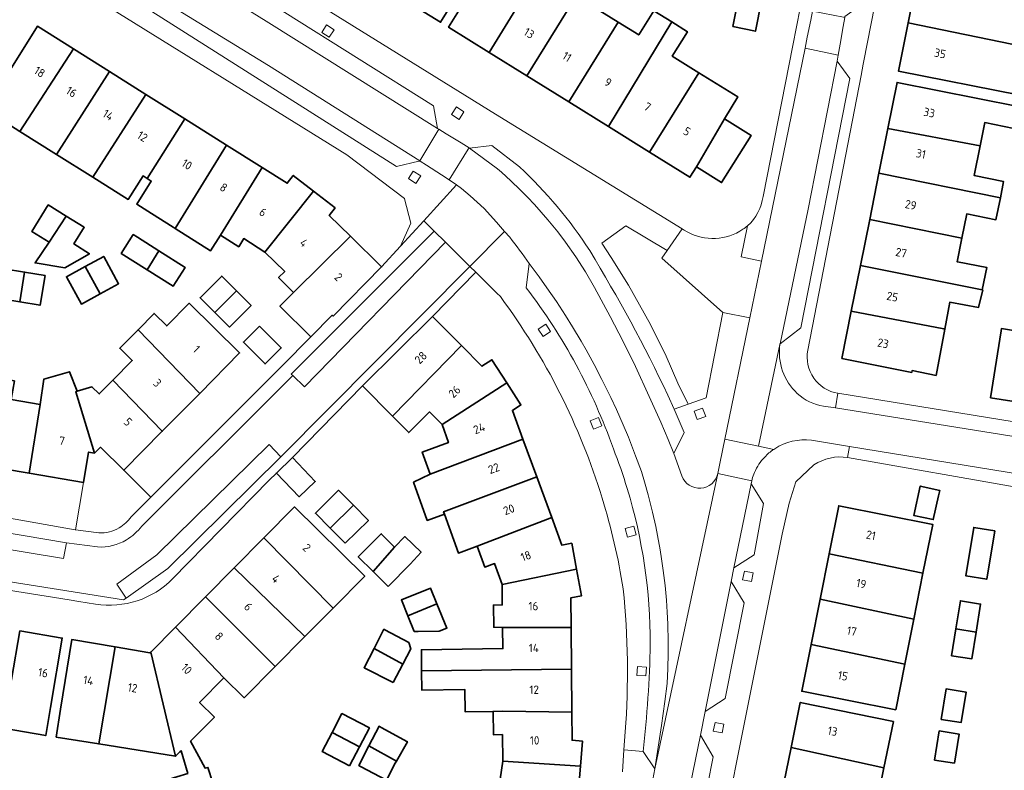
# Model space of a CAD drawing. Extents: x 151587 to 155483, y 462503 to 464608.
# Tile 64 of 236: x 153047 to 153153, y 463398 to 463479. Entities that reach past the tile are written whole.
import ezdxf
from ezdxf.enums import TextEntityAlignment as Align

# ---------------------------------------------------------------- set-up
doc = ezdxf.new("R2010")
doc.units = 0
doc.header["$LTSCALE"] = 0.5
for name, color, linetype, lineweight in [('B-RO-GR-BEPLANTING_CULTUUR_BODEMBEDEKKER-GV', 251, 'CONTINUOUS', 18), ('B-RO-GR-GROENVOORZIENING-GV', 251, 'CONTINUOUS', 18), ('B-RO-OG-BEBOUWING-GV', 6, 'CONTINUOUS', 35), ('B-RO-OG-BEBOUWING-T18', 1, 'CONTINUOUS', 18), ('B-RO-VH-VERHARDING_BETONSTRAATSTEEN-GV', 251, 'CONTINUOUS', 18), ('B-RO-VH-VERHARDING_STRAATBAKSTEEN-GV', 251, 'CONTINUOUS', 18), ('B-RO-VH-VERHARDING_TEGEL-GV', 251, 'CONTINUOUS', 18)]:
    doc.layers.add(name, color=color, linetype=linetype, lineweight=lineweight)
doc.styles.add('NLCS-ISO-M200-T18', font='NLCS-ISO.ttf', dxfattribs={"height": 0.36})

msp = doc.modelspace()

# ---------------------------------------------------------------- linework, layer by layer
at = {"layer": 'B-RO-GR-BEPLANTING_CULTUUR_BODEMBEDEKKER-GV', "flags": 128}
msp.add_lwpolyline([(153122.392, 463447.436), (153115.897, 463453.246), (153116.446, 463454.046), (153112.026, 463456.71), (153109.468, 463454.851), (153110.476, 463453.32), (153112.312, 463450.345), (153114.675, 463446.129), (153116.369, 463442.764), (153117.609, 463439.868), (153118.718, 463437.624), (153120.612, 463438.311)], close=True, dxfattribs=at)
at = {"layer": 'B-RO-GR-GROENVOORZIENING-GV', "flags": 128}
for points in [[(153079.533, 463477.393), (153080.339, 463476.872), (153080.86, 463477.679), (153080.053, 463478.199)], [(153093.403, 463468.609), (153094.209, 463468.088), (153094.73, 463468.895), (153093.923, 463469.415)], [(153088.791, 463461.756), (153089.597, 463461.235), (153090.118, 463462.042), (153089.311, 463462.562)], [(153103.475, 463446.185), (153102.67, 463445.661), (153103.195, 463444.857), (153103.999, 463445.381)], [(153119.676, 463435.975), (153120.575, 463436.314), (153120.236, 463437.212), (153119.338, 463436.874)], [(153109.458, 463435.318), (153109.103, 463436.21), (153108.211, 463435.855), (153108.566, 463434.963)], [(153113.144, 463423.635), (153112.891, 463424.561), (153111.965, 463424.308), (153112.218, 463423.382)], [(153125.468, 463418.639), (153125.654, 463419.58), (153124.712, 463419.767), (153124.526, 463418.825)], [(153114.169, 463408.551), (153114.235, 463409.509), (153113.277, 463409.574), (153113.211, 463408.617)], [(153122.336, 463402.456), (153122.523, 463403.397), (153121.581, 463403.584), (153121.394, 463402.642)]]:
    msp.add_lwpolyline(points, close=True, dxfattribs=at)
at = {"layer": 'B-RO-OG-BEBOUWING-GV', "flags": 128}
for points in [[(153093.186, 463489.838), (153087.788, 463481.225), (153092.237, 463478.467), (153099.184, 463489.673), (153097.224, 463490.888), (153095.633, 463488.321)], [(153097.425, 463475.254), (153102.666, 463483.812), (153100.182, 463485.358), (153101.822, 463487.993), (153100.04, 463489.103), (153093.097, 463477.947)], [(153101.467, 463472.739), (153108.323, 463483.879), (153106.367, 463485.096), (153104.758, 463482.51), (153102.666, 463483.812), (153097.425, 463475.254)], [(153105.943, 463469.953), (153111.226, 463478.49), (153108.528, 463480.17), (153110.135, 463482.751), (153108.323, 463483.879), (153101.467, 463472.739)], [(153143.169, 463483.235), (153142.211, 463478.415), (153154.523, 463475.868), (153155.312, 463475.787), (153155.817, 463478.47), (153156.274, 463480.765)], [(153123.483, 463478.005), (153125.892, 463477.517), (153126.547, 463480.756), (153124.138, 463481.243)], [(153116.956, 463478.505), (153115.026, 463479.706), (153113.42, 463477.125), (153111.226, 463478.49), (153105.943, 463469.953), (153110.186, 463467.312)], [(153114.562, 463464.589), (153119.855, 463473.08), (153117.001, 463474.856), (153118.625, 463477.466), (153116.956, 463478.505), (153110.186, 463467.312)], [(153154.523, 463475.868), (153142.211, 463478.415), (153141.187, 463473.257), (153154.187, 463470.671), (153154.611, 463472.806), (153153.969, 463472.933)], [(153047.265, 463466.802), (153052.979, 463475.617), (153049.123, 463478.04), (153043.534, 463469.147)], [(153051.175, 463464.345), (153056.841, 463473.19), (153052.979, 463475.617), (153047.265, 463466.802)], [(153056.841, 463473.19), (153051.175, 463464.345), (153055.04, 463461.917), (153060.706, 463470.761)], [(153119.59, 463463.003), (153122.571, 463468.144), (153124.027, 463470.483), (153119.855, 463473.08), (153114.562, 463464.589), (153118.898, 463461.891)], [(153153.978, 463469.452), (153141.04, 463472.039), (153140.057, 463467.124), (153149.917, 463465.244), (153150.416, 463467.742), (153153.512, 463467.123)], [(153064.873, 463468.143), (153060.706, 463470.761), (153055.04, 463461.917), (153058.847, 463459.524), (153060.428, 463462.041), (153060.866, 463461.766)], [(153063.854, 463456.419), (153069.358, 463465.324), (153064.873, 463468.143), (153060.866, 463461.766), (153061.303, 463461.491), (153059.749, 463459.011), (153061.325, 463458.016), (153063.626, 463456.563)], [(153122.571, 463468.144), (153119.59, 463463.003), (153122.283, 463461.327), (153125.422, 463466.37)], [(153139.103, 463462.347), (153152.081, 463459.71), (153152.427, 463461.44), (153149.282, 463462.069), (153149.917, 463465.244), (153140.057, 463467.124)], [(153069.358, 463465.324), (153063.854, 463456.419), (153067.643, 463454.026), (153068.694, 463455.691), (153073.167, 463462.93)], [(153073.461, 463453.893), (153078.661, 463460.402), (153076.49, 463462.082), (153075.844, 463461.248), (153073.167, 463462.93), (153068.694, 463455.691), (153070.648, 463454.457), (153071.198, 463455.329)], [(153152.081, 463459.71), (153139.103, 463462.347), (153138.11, 463457.383), (153147.973, 463455.368), (153148.492, 463457.965), (153151.608, 463457.342)], [(153076.519, 463449.585), (153082.587, 463455.594), (153080.337, 463457.811), (153080.963, 463458.621), (153078.661, 463460.402), (153073.461, 463453.893), (153075.569, 463451.814), (153074.922, 463451.158)], [(153052.215, 463457.734), (153050.296, 463458.928), (153048.533, 463456.092), (153050.379, 463454.944)], [(153052.215, 463457.734), (153050.379, 463454.944), (153048.881, 463452.728), (153052.055, 463452.219), (153054.695, 463453.712), (153053.028, 463454.761), (153054.134, 463456.541)], [(153147.973, 463455.368), (153138.11, 463457.383), (153137.125, 463452.455), (153150.149, 463449.849), (153150.642, 463452.235), (153147.506, 463452.83), (153147.467, 463452.838)], [(153060.864, 463451.991), (153062.119, 463454.02), (153059.821, 463455.476), (153059.373, 463455.76), (153058.096, 463453.745)], [(153082.587, 463455.594), (153076.519, 463449.585), (153075.059, 463448.103), (153078.37, 463444.841), (153080.651, 463447.139), (153080.743, 463447.048), (153085.924, 463452.306)], [(153060.864, 463451.991), (153063.632, 463450.237), (153064.909, 463452.252), (153062.119, 463454.02)], [(153054.231, 463452.338), (153055.822, 463449.421), (153057.815, 463450.508), (153056.223, 463453.425)], [(153047.236, 463448.57), (153047.766, 463451.744), (153045.581, 463452.109), (153045.052, 463448.935)], [(153055.822, 463449.421), (153054.231, 463452.338), (153052.239, 463451.251), (153053.83, 463448.334)], [(153136.147, 463447.561), (153146.042, 463445.664), (153146.13, 463445.647), (153146.668, 463448.533), (153149.749, 463447.965), (153150.205, 463449.838), (153150.149, 463449.849), (153137.125, 463452.455)], [(153047.236, 463448.57), (153049.421, 463448.205), (153049.951, 463451.38), (153047.766, 463451.744)], [(153070.411, 463449.757), (153068.843, 463451.329), (153066.518, 463449.01), (153068.086, 463447.438)], [(153068.086, 463447.438), (153069.655, 463445.866), (153071.979, 463448.185), (153070.411, 463449.757)], [(153059.884, 463445.584), (153066.483, 463438.781), (153070.752, 463443.099), (153065.365, 463448.425), (153062.959, 463445.991), (153061.607, 463447.328)], [(153087.082, 463436.353), (153094.457, 463443.901), (153091.384, 463447.001), (153083.89, 463439.572)], [(153146.13, 463445.647), (153146.042, 463445.664), (153136.147, 463447.561), (153135.139, 463442.52), (153142.603, 463441.027), (153142.64, 463441.209), (153145.207, 463440.695)], [(153158.343, 463442.855), (153158.83, 463446.504), (153155.722, 463446.937), (153155.451, 463445.18), (153152.2, 463445.714), (153152.158, 463445.456), (153151.04, 463438.309), (153157.401, 463437.314), (153158.173, 463442.879)], [(153066.483, 463438.781), (153059.884, 463445.584), (153057.929, 463443.607), (153059.265, 463442.286), (153057.184, 463440.182), (153062.477, 463434.73)], [(153072.874, 463445.971), (153071.158, 463444.264), (153073.475, 463441.936), (153075.19, 463443.643)], [(153094.457, 463443.901), (153087.082, 463436.353), (153088.828, 463434.592), (153091.051, 463436.796), (153092.389, 463435.436), (153099.315, 463439.896), (153097.725, 463442.374), (153096.653, 463441.686)], [(153044.109, 463440.532), (153042.496, 463431.21), (153048.252, 463430.238), (153049.414, 463437.604), (153046.332, 463438.124), (153046.666, 463440.101)], [(153049.414, 463437.604), (153048.252, 463430.238), (153054.056, 463429.259), (153054.602, 463432.495), (153055.247, 463432.386), (153053.231, 463438.955), (153053.375, 463439), (153052.562, 463441.099), (153049.832, 463440.303)], [(153055.247, 463432.386), (153055.877, 463433.01), (153058.355, 463430.56), (153062.477, 463434.73), (153057.184, 463440.182), (153055.74, 463438.721), (153054.959, 463439.493), (153053.375, 463439), (153053.231, 463438.955)], [(153101.042, 463433.88), (153099.918, 463436.95), (153100.83, 463437.535), (153099.315, 463439.896), (153092.389, 463435.436), (153093.08, 463433.509), (153090.274, 463432.503), (153091.119, 463430.147)], [(153102.521, 463429.838), (153101.042, 463433.88), (153091.119, 463430.147), (153089.349, 463429.268), (153090.812, 463425.187), (153092.66, 463425.85), (153092.562, 463426.124)], [(153076.419, 463431.903), (153074.688, 463430.257), (153077.105, 463427.714), (153078.836, 463429.36)], [(153104.114, 463425.487), (153102.521, 463429.838), (153092.562, 463426.124), (153092.66, 463425.85), (153094.148, 463421.701), (153096.156, 463422.421)], [(153145.475, 463427.828), (153145.602, 463428.397), (153143.519, 463428.86), (153142.823, 463425.732), (153144.906, 463425.269)], [(153082.922, 463426.802), (153081.334, 463428.414), (153078.845, 463425.961), (153080.433, 463424.35)], [(153073.334, 463423.312), (153080.74, 463415.809), (153084.119, 463419.218), (153076.632, 463426.639)], [(153082.022, 463422.738), (153084.511, 463425.19), (153082.922, 463426.802), (153080.433, 463424.35)], [(153143.809, 463419.534), (153144.851, 463424.761), (153134.798, 463426.766), (153133.769, 463421.606)], [(153098.804, 463418.348), (153106.765, 463419.965), (153106.254, 463422.738), (153105.192, 463422.543), (153104.114, 463425.487), (153096.156, 463422.421), (153096.954, 463420.194), (153098.009, 463420.572)], [(153085.024, 463419.708), (153087.32, 463422.336), (153085.885, 463423.762), (153083.43, 463421.292)], [(153086.617, 463418.124), (153088.982, 463420.503), (153090.15, 463421.776), (153088.414, 463423.457), (153087.32, 463422.336), (153085.024, 463419.708)], [(153151.5, 463424.068), (153149.444, 463424.413), (153149.243, 463424.447), (153148.374, 463419.271), (153150.63, 463418.892)], [(153073.334, 463423.312), (153070.16, 463420.109), (153077.715, 463412.756), (153080.74, 463415.809)], [(153133.769, 463421.606), (153132.806, 463416.776), (153142.827, 463414.611), (153143.809, 463419.534)], [(153067.107, 463417.028), (153074.553, 463409.565), (153077.715, 463412.756), (153070.16, 463420.109)], [(153098.871, 463413.742), (153106.18, 463413.73), (153106.151, 463416.904), (153107.29, 463417.114), (153106.765, 463419.965), (153098.804, 463418.348), (153098.826, 463416.148), (153097.889, 463416.139), (153097.922, 463413.764)], [(153088.732, 463414.998), (153091.84, 463416.267), (153091.145, 463417.957), (153088.04, 463416.679)], [(153063.888, 463413.781), (153069.075, 463408.348), (153071.23, 463406.212), (153074.553, 463409.565), (153067.107, 463417.028)], [(153089.841, 463413.319), (153092.072, 463413.332), (153092.907, 463413.675), (153091.84, 463416.267), (153088.732, 463414.998), (153089.423, 463413.317)], [(153132.806, 463416.776), (153131.839, 463411.925), (153141.871, 463409.814), (153142.827, 463414.611)], [(153147.334, 463413.609), (153149.481, 463413.243), (153149.964, 463416.247), (153147.814, 463416.593)], [(153047.234, 463413.379), (153045.458, 463402.953), (153050.023, 463402.181), (153050.528, 463405.165), (153051.789, 463412.608)], [(153063.888, 463413.781), (153061.243, 463411.112), (153063.902, 463399.967), (153064.365, 463400.434), (153064.496, 463400.555), (153065.198, 463398.123), (153062.874, 463397.42), (153063.927, 463394.15), (153065.894, 463394.788), (153066.779, 463391.842), (153068.456, 463392.437), (153067.622, 463395.27), (153068.341, 463395.465), (153068.401, 463395.481), (153067.361, 463398.771), (153067.063, 463398.69), (153065.506, 463401.586), (153068.056, 463404.159), (153066.475, 463405.725), (153069.075, 463408.348)], [(153088.181, 463409.817), (153089.038, 463411.465), (153088.848, 463412.116), (153086.265, 463413.502), (153086.174, 463413.551), (153085.117, 463411.492)], [(153090.208, 463409.1), (153106.22, 463409.264), (153106.18, 463413.73), (153098.871, 463413.742), (153098.902, 463411.481), (153090.176, 463411.358)], [(153149.481, 463413.243), (153147.334, 463413.609), (153146.868, 463410.714), (153149.018, 463410.368)], [(153055.687, 463401.286), (153057.459, 463411.649), (153052.806, 463412.436), (153051.613, 463404.997), (153051.135, 463402.017)], [(153140.894, 463404.914), (153141.871, 463409.814), (153131.839, 463411.925), (153130.841, 463406.918)], [(153057.459, 463411.649), (153055.687, 463401.286), (153063.902, 463399.967), (153061.243, 463411.112), (153061.155, 463411.023)], [(153087.157, 463407.849), (153088.181, 463409.817), (153085.117, 463411.492), (153084.06, 463409.433)], [(153106.22, 463409.264), (153090.208, 463409.1), (153090.237, 463407.025), (153094.83, 463407.091), (153094.864, 463404.713), (153097.848, 463404.756), (153098.888, 463404.771), (153106.262, 463404.668)], [(153145.766, 463403.911), (153147.889, 463403.564), (153148.423, 463406.828), (153146.3, 463407.175)], [(153140.643, 463403.685), (153130.695, 463405.727), (153129.704, 463400.898), (153139.633, 463398.733)], [(153083.565, 463400.964), (153084.618, 463402.993), (153081.681, 463404.518), (153080.627, 463402.488)], [(153106.262, 463404.668), (153098.888, 463404.771), (153097.848, 463404.756), (153097.883, 463402.263), (153098.845, 463402.277), (153098.88, 463399.45), (153107.178, 463398.888), (153107.408, 463401.57), (153106.289, 463401.666)], [(153082.512, 463398.934), (153083.565, 463400.964), (153080.627, 463402.488), (153079.574, 463400.459)], [(153084.57, 463401.076), (153087.527, 463399.449), (153088.679, 463401.522), (153085.867, 463403.054), (153085.652, 463403.171)], [(153147.194, 463399.21), (153147.691, 463402.323), (153145.553, 463402.665), (153145.055, 463399.551)], [(153087.527, 463399.449), (153084.57, 463401.076), (153083.489, 463398.982), (153083.682, 463398.88), (153086.462, 463397.414), (153087.395, 463399.211)], [(153129.704, 463400.898), (153128.67, 463395.861), (153138.622, 463393.772), (153139.633, 463398.733)], [(153096.974, 463394.514), (153105.289, 463393.098), (153105.818, 463396.092), (153106.929, 463395.996), (153107.178, 463398.888), (153098.88, 463399.45), (153098.472, 463396.556), (153097.285, 463396.723)]]:
    msp.add_lwpolyline(points, close=True, dxfattribs=at)
at = {"layer": 'B-RO-VH-VERHARDING_BETONSTRAATSTEEN-GV', "flags": 128}
for points in [[(153091.907, 463467.115), (153091.479, 463469.549), (153059.679, 463489.549), (153057.163, 463488.794), (153073.584, 463478.595)], [(153090.051, 463463.631), (153090.01, 463463.658), (153073.846, 463473.835), (153054.97, 463485.44), (153055.617, 463483.289), (153087.511, 463463.052), (153089.918, 463463.601)], [(153134.618, 463474.326), (153131.521, 463458.466), (153128.526, 463444.075), (153130.755, 463445.775), (153135.988, 463472.474)], [(153123.598, 463420.116), (153125.747, 463421.521), (153126.756, 463426.985), (153125.441, 463429.106)], [(153120.526, 463404.735), (153122.674, 463406.14), (153124.703, 463416.384), (153123.296, 463418.652)], [(153120.032, 463402.223), (153116.786, 463386.425), (153118.938, 463387.652), (153121.38, 463399.897)]]:
    msp.add_lwpolyline(points, close=True, dxfattribs=at)
for points in [[(153100.662, 463463.006), (153097.712, 463465.308), (153095.336, 463465)], [(153095.336, 463465), (153098.317, 463462.786), (153098.735, 463462.431), (153099.752, 463461.511), (153100.744, 463460.56), (153101.517, 463459.777), (153102.268, 463458.982), (153103.001, 463458.164), (153103.717, 463457.333), (153104.237, 463456.697), (153104.752, 463456.048), (153105.579, 463454.955), (153106.681, 463453.382), (153107.717, 463451.764), (153108.686, 463450.106), (153110.357, 463447.013), (153111.281, 463445.235), (153111.961, 463443.888), (153113.064, 463441.635), (153114.548, 463438.453), (153115.766, 463435.697), (153116.548, 463433.848), (153117.171, 463432.33), (153118.264, 463434.581), (153117.195, 463437.072), (153116.545, 463438.586)], [(153000, 463425.981), (153058.34, 463416.678), (153058.616, 463416.874), (153057.606, 463418.373), (153061.899, 463421.515), (153073.904, 463433.297), (153075.148, 463431.977), (153095.363, 463452.349), (153092.748, 463454.937), (153077.699, 463439.493), (153076.428, 463440.679), (153075.273, 463439.525), (153060.29, 463424.59)], [(153113.9, 463400.455), (153115.151, 463398.631), (153115.85, 463403.253), (153116.206, 463405.826), (153116.455, 463407.759), (153116.535, 463409.351), (153116.575, 463410.937), (153116.575, 463412.213), (153116.53, 463414.119), (153116.468, 463415.391), (153116.379, 463416.662), (153116.233, 463418.244), (153116.046, 463419.822), (153115.868, 463421.084), (153115.717, 463422.026), (153115.433, 463423.591), (153115.246, 463424.524), (153114.899, 463426.079), (153114.433, 463427.928), (153114.041, 463429.315), (153113.699, 463430.408), (153113.09, 463432.088), (153112.308, 463434.088), (153111.757, 463435.408), (153111.037, 463437.044), (153110.437, 463438.342), (153109.49, 463440.266), (153108.664, 463441.853), (153107.801, 463443.417), (153107.268, 463444.346), (153106.348, 463445.884), (153105.592, 463447.097), (153104.615, 463448.595), (153103.606, 463450.066), (153102.775, 463451.231), (153101.705, 463452.667), (153101.393, 463450.071)], [(153052.224, 463422.807), (153051.926, 463421.124), (153035.481, 463423.826)], [(153055.556, 463422.355), (153052.224, 463422.807)]]:
    msp.add_lwpolyline(points, dxfattribs=at)
at = {"layer": 'B-RO-VH-VERHARDING_BETONSTRAATSTEEN-GV'}
for points in [[(153108.183, 463454.044, 0.0625539), (153100.662, 463463.006)], [(153116.545, 463438.586, 0.0249491), (153108.183, 463454.044)], [(153101.393, 463450.071, -0.0785866), (153110.703, 463432.846)], [(153110.703, 463432.846, -0.0195252), (153112.188, 463428.595)], [(153112.188, 463428.595, -0.0745406), (153114.658, 463411.958)], [(153060.29, 463424.59, -0.093689), (153058.643, 463423.11)], [(153058.643, 463423.11, -0.1551555), (153055.556, 463422.355)], [(153114.658, 463411.958, -0.0217365), (153113.9, 463400.455)]]:
    msp.add_lwpolyline(points, format="xyb", dxfattribs=at)
at = {"layer": 'B-RO-VH-VERHARDING_STRAATBAKSTEEN-GV', "flags": 128}
for points in [[(153057.163, 463488.794), (153054.97, 463485.44), (153073.846, 463473.835), (153090.01, 463463.658), (153092.037, 463467.035), (153091.907, 463467.115), (153073.584, 463478.595)], [(153134.727, 463474.946), (153134.937, 463476.137), (153135.269, 463478.017), (153135.444, 463478.992), (153135.317, 463479.017), (153131.997, 463479.676), (153131.805, 463478.71), (153131.437, 463476.861), (153131.209, 463475.71)], [(153128.515, 463444.022), (153128.521, 463444.071), (153128.526, 463444.075), (153131.521, 463458.466), (153134.618, 463474.326), (153134.727, 463474.946), (153131.209, 463475.71), (153126.539, 463452.933), (153125.29, 463446.844), (153122.632, 463433.877), (153126.233, 463433.124)], [(153093.145, 463461.615), (153095.197, 463464.915), (153095.274, 463465.038), (153094.429, 463465.559), (153092.82, 463466.552), (153092.037, 463467.035), (153090.01, 463463.658), (153090.051, 463463.631), (153090.742, 463463.184), (153092.319, 463462.163)], [(153116.786, 463386.425), (153120.032, 463402.223), (153120.526, 463404.735), (153123.296, 463418.652), (153123.598, 463420.116), (153125.441, 463429.106), (153125.508, 463429.431), (153121.876, 463430.195), (153115.151, 463398.631), (153114.714, 463396.333), (153112.904, 463387.164), (153112.806, 463386.765), (153116.69, 463385.977)]]:
    msp.add_lwpolyline(points, close=True, dxfattribs=at)
for points in [[(153095.336, 463465), (153095.274, 463465.038), (153095.197, 463464.915), (153093.145, 463461.615), (153093.948, 463461.075), (153094.472, 463460.68), (153095.41, 463459.902), (153096.895, 463458.559), (153098.228, 463457.093), (153099.084, 463456.099), (153099.624, 463455.473)], [(153118.034, 463429.943), (153117.171, 463432.33), (153116.548, 463433.848), (153115.766, 463435.697), (153114.548, 463438.453), (153113.064, 463441.635), (153111.961, 463443.888), (153111.281, 463445.235), (153110.357, 463447.013), (153108.686, 463450.106), (153107.717, 463451.764), (153106.681, 463453.382), (153105.579, 463454.955), (153104.752, 463456.048), (153104.237, 463456.697), (153103.717, 463457.333), (153103.001, 463458.164), (153102.268, 463458.982), (153101.517, 463459.777), (153100.744, 463460.56), (153099.752, 463461.511), (153098.735, 463462.431), (153098.317, 463462.786), (153095.336, 463465)], [(153101.705, 463452.667), (153102.775, 463451.231), (153103.606, 463450.066), (153104.615, 463448.595), (153105.592, 463447.097), (153106.348, 463445.884), (153107.268, 463444.346), (153107.801, 463443.417), (153108.664, 463441.853), (153109.49, 463440.266), (153110.437, 463438.342), (153111.037, 463437.044), (153111.757, 463435.408), (153112.308, 463434.088), (153113.09, 463432.088), (153113.699, 463430.408), (153114.041, 463429.315), (153114.433, 463427.928), (153114.899, 463426.079), (153115.246, 463424.524), (153115.433, 463423.591), (153115.717, 463422.026), (153115.868, 463421.084), (153116.046, 463419.822), (153116.233, 463418.244), (153116.379, 463416.662), (153116.468, 463415.391), (153116.53, 463414.119), (153116.575, 463412.213), (153116.575, 463410.937), (153116.535, 463409.351), (153116.455, 463407.759), (153116.206, 463405.826), (153115.85, 463403.253), (153115.151, 463398.631), (153121.876, 463430.195)], [(153128.515, 463444.022), (153126.233, 463433.124), (153127.85, 463432.782), (153127.954, 463432.857)], [(153131.88, 463433.769), (153135.938, 463433.107), (153174.05, 463426.889), (153174.671, 463430.828), (153156.199, 463433.734), (153134.459, 463437.219), (153133.188, 463437.423)], [(153127.85, 463432.782), (153126.233, 463433.124), (153122.632, 463433.877), (153122.423, 463432.86), (153122.059, 463431.083), (153121.876, 463430.195), (153125.508, 463429.431), (153125.578, 463429.763), (153125.796, 463430.321)]]:
    msp.add_lwpolyline(points, dxfattribs=at)
at = {"layer": 'B-RO-VH-VERHARDING_STRAATBAKSTEEN-GV'}
for points in [[(153099.624, 463455.473, -0.0153431), (153101.705, 463452.667)], [(153130.367, 463438.774, -0.2473288), (153128.515, 463444.022)], [(153133.188, 463437.423, -0.1620185), (153130.367, 463438.774)], [(153127.954, 463432.857, -0.1768144), (153131.88, 463433.769)], [(153125.796, 463430.321, -0.0865278), (153126.884, 463431.961)], [(153126.884, 463431.961, -0.0598011), (153127.85, 463432.782)], [(153121.876, 463430.195, -0.7475209), (153118.034, 463429.943)]]:
    msp.add_lwpolyline(points, format="xyb", dxfattribs=at)
at = {"layer": 'B-RO-VH-VERHARDING_TEGEL-GV', "flags": 128}
for points in [[(153148.88, 463547.67), (153148.83, 463547.507), (153150.239, 463545.312), (153144.962, 463518.327), (153142.856, 463517.096), (153142.304, 463514.475), (153143.772, 463512.519), (153141.341, 463500), (153137.577, 463480.627), (153135.464, 463479.106), (153135.444, 463478.992), (153135.269, 463478.017), (153134.937, 463476.137), (153134.727, 463474.946), (153134.618, 463474.326), (153135.988, 463472.474), (153130.755, 463445.775), (153128.526, 463444.075), (153128.521, 463444.071), (153128.515, 463444.022)], [(153131.494, 463443.407), (153137.189, 463472.786), (153137.423, 463473.978), (153137.495, 463474.347), (153142.526, 463500), (153145.891, 463517.112), (153151.136, 463544.632)], [(153093.145, 463461.615), (153092.319, 463462.163), (153090.742, 463463.184), (153090.051, 463463.631), (153089.918, 463463.601), (153087.511, 463463.052), (153055.617, 463483.289), (153054.97, 463485.44), (153054.924, 463485.599), (153054.257, 463486.021), (153052.435, 463487.174), (153051.945, 463487.484), (153051.601, 463487.395), (153049.485, 463486.847), (153028.737, 463500), (153010.173, 463511.677), (153007.292, 463513.469), (153006.754, 463515.956), (153006.087, 463516.368), (153004.698, 463517.166), (153004.326, 463517.363)], [(152997.458, 463517.022), (153004.753, 463512.316), (153004.758, 463512.313), (153024.695, 463500), (153053.006, 463482.431), (153082.221, 463464.302), (153088.381, 463459.608), (153088.381, 463459.602), (153089.055, 463456.986), (153087.949, 463454.518), (153090.429, 463457.23), (153093.948, 463461.075), (153093.145, 463461.615)], [(153136.935, 463512.015), (153136.062, 463507.546), (153136.061, 463507.54), (153134.583, 463500), (153129.876, 463475.999)], [(153125.059, 463456.713), (153124.375, 463453.377), (153126.539, 463452.933), (153131.209, 463475.71), (153131.437, 463476.861), (153131.805, 463478.71), (153131.997, 463479.676), (153136.037, 463500), (153137.519, 463507.458), (153137.527, 463507.511)], [(153044.644, 463496.766), (153053.925, 463490.854), (153054.612, 463490.416), (153056.387, 463489.286), (153057.163, 463488.794), (153059.679, 463489.549), (153091.479, 463469.549), (153091.907, 463467.115), (153092.037, 463467.035), (153092.82, 463466.552), (153094.429, 463465.559), (153095.274, 463465.038), (153095.336, 463465), (153097.712, 463465.308), (153100.662, 463463.006)], [(153116.545, 463438.586), (153117.195, 463437.072), (153118.718, 463437.624), (153117.609, 463439.868), (153116.369, 463442.764), (153114.675, 463446.129), (153112.312, 463450.345), (153110.476, 463453.32), (153109.468, 463454.851), (153112.026, 463456.71), (153116.446, 463454.046), (153118.046, 463456.368), (153098.102, 463468.649), (153059.606, 463492.542), (153054.455, 463495.742)], [(153129.876, 463475.999), (153126.707, 463459.845)], [(153060.29, 463424.59), (153075.273, 463439.525), (153076.428, 463440.679), (153076.268, 463440.826), (153091.544, 463456.124), (153090.429, 463457.23), (153087.949, 463454.518), (153085.924, 463452.306), (153080.743, 463447.048), (153080.651, 463447.139), (153078.37, 463444.841), (153075.296, 463441.734), (153074.17, 463440.596)], [(153099.624, 463455.473), (153099.084, 463456.099), (153095.363, 463452.349), (153095.994, 463451.741)], [(153118.61, 463456.047), (153118.285, 463456.221), (153118.046, 463456.368), (153116.446, 463454.046), (153115.897, 463453.246), (153122.392, 463447.436), (153125.29, 463446.844), (153126.539, 463452.933), (153124.375, 463453.377), (153125.059, 463456.713)], [(153073.923, 463429.477), (153074.688, 463430.257), (153076.419, 463431.903), (153083.89, 463439.572), (153091.384, 463447.001), (153095.994, 463451.741), (153095.363, 463452.349), (153075.148, 463431.977), (153063.086, 463420.045), (153058.616, 463416.874), (153058.34, 463416.678), (153000, 463425.981), (152992.152, 463427.286), (152977.907, 463429.655), (152977.326, 463424.2)], [(153101.393, 463450.071), (153101.705, 463452.667)], [(153095.994, 463451.741), (153098.255, 463449.504), (153098.632, 463449.123)], [(153121.876, 463430.195), (153122.059, 463431.083), (153122.423, 463432.86), (153122.632, 463433.877), (153125.29, 463446.844), (153122.392, 463447.436), (153120.612, 463438.311), (153118.718, 463437.624), (153117.195, 463437.072), (153118.264, 463434.581), (153117.171, 463432.33)], [(153074.17, 463440.596), (153061.263, 463427.685), (153059.153, 463425.574)], [(153055.7, 463423.849), (153053.2, 463424.188), (153053.164, 463424.193), (153036.087, 463427.209), (153036.641, 463432.198), (153035.304, 463432.208), (152998.071, 463438.338), (152997.875, 463437.219), (152997.85, 463437.077), (152997.276, 463433.717), (152995.02, 463434.102), (152992.453, 463434.71), (152981.991, 463436.477), (152981.866, 463436.524)], [(153133.188, 463437.423), (153134.459, 463437.219), (153134.712, 463438.791)], [(153176.783, 463431.944), (153134.712, 463438.791), (153134.459, 463437.219)], [(153134.459, 463437.219), (153156.199, 463433.734), (153174.671, 463430.828), (153176.613, 463430.523)], [(153058.355, 463430.56), (153055.877, 463433.01), (153055.247, 463432.386), (153054.602, 463432.495), (153054.056, 463429.259), (153053.2, 463424.188), (153055.7, 463423.849)], [(153135.938, 463433.107), (153131.88, 463433.769)], [(153175.531, 463426.647), (153174.05, 463426.889), (153135.938, 463433.107), (153135.744, 463431.903), (153154.38, 463428.643), (153175.12, 463425.103)], [(153135.744, 463431.903), (153135.938, 463433.107)], [(153117.171, 463432.33), (153118.034, 463429.943)], [(153127.954, 463432.857), (153127.85, 463432.782)], [(153111.74, 463353.81), (153119.468, 463352.434), (153117.123, 463354.054), (153116.486, 463354.926), (153115.695, 463357.181), (153116.479, 463362.386), (153118.605, 463372.876), (153128.747, 463423.725), (153129.513, 463427.027), (153130.232, 463429.323), (153132.149, 463431.122)], [(153059.153, 463425.574), (153061.263, 463427.685), (153058.355, 463430.56)], [(153125.796, 463430.321), (153125.578, 463429.763), (153125.508, 463429.431), (153125.441, 463429.106), (153126.756, 463426.985), (153125.747, 463421.521), (153123.598, 463420.116), (153123.296, 463418.652), (153124.703, 463416.384), (153122.674, 463406.14), (153120.526, 463404.735), (153120.032, 463402.223), (153121.38, 463399.897), (153118.938, 463387.652), (153116.786, 463386.425), (153116.69, 463385.977), (153115.862, 463382.134), (153114.906, 463377.315), (153116.429, 463375.255), (153113.953, 463362.942), (153111.849, 463361.483), (153111.332, 463358.842)], [(153063.577, 463418.931), (153073.923, 463429.477)], [(152982.872, 463427.907), (152982.997, 463427.906), (152993.311, 463426.174), (152999.843, 463425.147), (153000, 463425.118), (153002.145, 463424.729), (153003.213, 463424.559), (153031.262, 463420.088), (153052.538, 463416.696), (153053.56, 463416.532), (153055.349, 463416.246)], [(153035.789, 463425.579), (153052.224, 463422.807), (153055.556, 463422.355)], [(153111.978, 463402.571), (153111.839, 463400.65), (153113.9, 463400.455)], [(153112.904, 463387.164), (153111.825, 463389.377), (153113.065, 463395.262), (153114.714, 463396.333), (153115.151, 463398.631), (153113.9, 463400.455), (153111.839, 463400.65), (153111.667, 463398.289)]]:
    msp.add_lwpolyline(points, dxfattribs=at)
for points in [[(153079.533, 463477.393), (153080.053, 463478.199), (153080.86, 463477.679), (153080.339, 463476.872)], [(153093.403, 463468.609), (153093.923, 463469.415), (153094.73, 463468.895), (153094.209, 463468.088)], [(153088.791, 463461.756), (153089.311, 463462.562), (153090.118, 463462.042), (153089.597, 463461.235)], [(153091.544, 463456.124), (153092.748, 463454.937), (153095.363, 463452.349), (153099.084, 463456.099), (153098.228, 463457.093), (153096.895, 463458.559), (153095.41, 463459.902), (153094.472, 463460.68), (153093.948, 463461.075), (153090.429, 463457.23)], [(153092.748, 463454.937), (153091.544, 463456.124), (153076.268, 463440.826), (153076.428, 463440.679), (153077.699, 463439.493)], [(153103.475, 463446.185), (153103.999, 463445.381), (153103.195, 463444.857), (153102.67, 463445.661)], [(153119.676, 463435.975), (153119.338, 463436.874), (153120.236, 463437.212), (153120.575, 463436.314)], [(153109.458, 463435.318), (153108.566, 463434.963), (153108.211, 463435.855), (153109.103, 463436.21)], [(153075.148, 463431.977), (153073.904, 463433.297), (153061.899, 463421.515), (153057.606, 463418.373), (153058.616, 463416.874), (153063.086, 463420.045)], [(153035.789, 463425.579), (153035.481, 463423.826), (153051.926, 463421.124), (153052.224, 463422.807)], [(153113.144, 463423.635), (153112.218, 463423.382), (153111.965, 463424.308), (153112.891, 463424.561)], [(153125.468, 463418.639), (153124.526, 463418.825), (153124.712, 463419.767), (153125.654, 463419.58)], [(153114.169, 463408.551), (153113.211, 463408.617), (153113.277, 463409.574), (153114.235, 463409.509)], [(153122.336, 463402.456), (153121.394, 463402.642), (153121.581, 463403.584), (153122.523, 463403.397)]]:
    msp.add_lwpolyline(points, close=True, dxfattribs=at)
at = {"layer": 'B-RO-VH-VERHARDING_TEGEL-GV'}
for points in [[(153100.662, 463463.006, -0.0625539), (153108.183, 463454.044)], [(153126.707, 463459.845, -0.1827657), (153125.059, 463456.713)], [(153124.564, 463456.327, -0.2801443), (153118.61, 463456.047)], [(153125.059, 463456.713, -0.0308766), (153124.564, 463456.327)], [(153101.705, 463452.667, 0.0153431), (153099.624, 463455.473)], [(153108.183, 463454.044, -0.0249491), (153116.545, 463438.586)], [(153110.703, 463432.846, 0.0785866), (153101.393, 463450.071)], [(153098.632, 463449.123, -0.0850836), (153109.51, 463427.565)], [(153128.515, 463444.022, 0.2473288), (153130.367, 463438.774)], [(153134.712, 463438.791, -0.4227938), (153131.494, 463443.407)], [(153130.367, 463438.774, 0.1620185), (153133.188, 463437.423)], [(153131.88, 463433.769, 0.1768144), (153127.954, 463432.857)], [(153112.188, 463428.595, 0.0195252), (153110.703, 463432.846)], [(153126.884, 463431.961, 0.0865278), (153125.796, 463430.321)], [(153127.85, 463432.782, 0.0598011), (153126.884, 463431.961)], [(153132.149, 463431.122, -0.1955653), (153135.744, 463431.903)], [(153118.034, 463429.943, 0.7475209), (153121.876, 463430.195)], [(153114.658, 463411.958, 0.0745406), (153112.188, 463428.595)], [(153109.51, 463427.565, -0.0348487), (153111.76, 463417.862)], [(153057.863, 463424.392, 0.0995014), (153059.153, 463425.574)], [(153059.153, 463425.574, -0.0995014), (153057.863, 463424.392)], [(153058.643, 463423.11, 0.093689), (153060.29, 463424.59)], [(153055.7, 463423.849, 0.1530179), (153057.863, 463424.392)], [(153057.863, 463424.392, -0.1530179), (153055.7, 463423.849)], [(153055.556, 463422.355, 0.1551555), (153058.643, 463423.11)], [(153055.349, 463416.246, 0.2422086), (153063.577, 463418.931)], [(153111.76, 463417.862, -0.043293), (153111.978, 463402.571)], [(153113.9, 463400.455, 0.0217365), (153114.658, 463411.958)]]:
    msp.add_lwpolyline(points, format="xyb", dxfattribs=at)

# ---------------------------------------------------------------- texts
at = {"layer": 'B-RO-OG-BEBOUWING-T18', "style": 'NLCS-ISO-M200-T18'}
for s, rotation, p in [('13', 328.1, (153101.702, 463477.304)), ('11', 328.1, (153105.747, 463474.787)), ('35', 348.8, (153145.64, 463475.145)), ('18', 327.9, (153049.37, 463473.161)), ('9', 328.1, (153110.138, 463472.053)), ('16', 327.9, (153052.771, 463471.023)), ('7', 328.1, (153114.356, 463469.428)), ('14', 327.9, (153056.702, 463468.553)), ('33', 348.7, (153144.474, 463468.81)), ('12', 327.9, (153060.36, 463466.254)), ('5', 328.1, (153118.583, 463466.798)), ('31', 348.7, (153143.593, 463464.404)), ('10', 327.9, (153065.115, 463463.266)), ('8', 327.9, (153069.041, 463460.799)), ('29', 348.7, (153142.502, 463458.946)), ('6', 327.9, (153073.248, 463458.155)), ('4', 315.4, (153077.623, 463454.869)), ('27', 348.7, (153141.477, 463453.821)), ('2', 315.4, (153081.326, 463451.221)), ('25', 348.7, (153140.538, 463449.123)), ('23', 348.7, (153139.542, 463444.138)), ('1', 315.3, (153066.139, 463443.518)), ('28', 44.8, (153090.117, 463442.597)), ('3', 315.3, (153061.953, 463439.889)), ('26', 44.8, (153093.722, 463438.961)), ('5', 315.3, (153058.819, 463435.726)), ('24', 20.1, (153096.363, 463435.025)), ('7', 350.4, (153051.748, 463433.705)), ('22', 20.1, (153097.927, 463430.753)), ('20', 20.1, (153099.536, 463426.356)), ('21', 348.7, (153138.247, 463423.609)), ('2', 315.2, (153077.93, 463422.267)), ('18', 20.1, (153101.357, 463421.384)), ('4', 315.2, (153074.637, 463418.944)), ('19', 348.7, (153137.214, 463418.426)), ('6', 315.2, (153071.671, 463415.951)), ('16', 0.5, (153102.159, 463416.02)), ('17', 348.8, (153136.202, 463413.35)), ('8', 315.2, (153068.55, 463412.802)), ('14', 0.5, (153102.199, 463411.546)), ('10', 315.2, (153065.084, 463409.306)), ('16', 350.4, (153049.734, 463408.899)), ('14', 350.4, (153054.575, 463408.08)), ('15', 348.8, (153135.248, 463408.565)), ('12', 350.4, (153059.303, 463407.28)), ('12', 0.5, (153102.24, 463407.078)), ('13', 348.4, (153134.146, 463402.646)), ('10', 0.5, (153102.289, 463401.661))]:
    msp.add_text(s, height=0.9, rotation=rotation, dxfattribs=at).set_placement(p, align=Align.MIDDLE)

doc.saveas('drawing.dxf')
